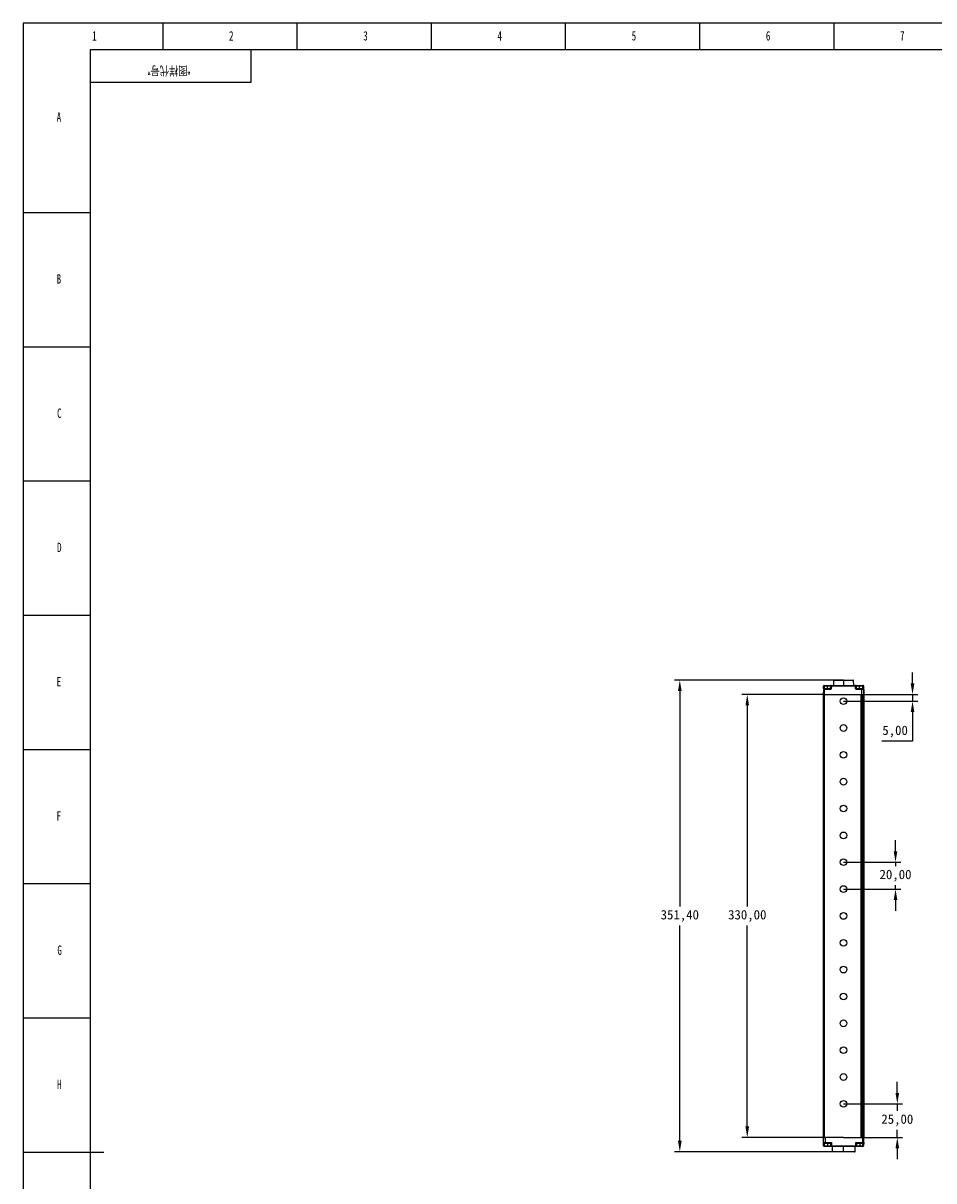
# Model space of a CAD drawing. Header units: millimetres. Extents: x 0 to 1189, y 0 to 841.
# Tile 8 of 12: x 0 to 339, y 410 to 841. Entities that reach past the tile are written whole.
import ezdxf

# ---------------------------------------------------------------- set-up
doc = ezdxf.new("R2010")
doc.units = ezdxf.units.MM
doc.header["$PDSIZE"] = -1
for name, color, linetype in [('10', 7, 'Continuous'), ('5', 7, 'Continuous'), ('SLD-0', 7, 'Continuous')]:
    doc.layers.add(name, color=color, linetype=linetype)
doc.styles.add('SLDTEXTSTYLE0', font='TXT', dxfattribs={"width": 0.7, "bigfont": 'bigfont'})
doc.styles.add('SLDTEXTSTYLE5', font='TXT', dxfattribs={"width": 0.7})
doc.dimstyles.new('ISO-25', dxfattribs={"dimtxt": 2.5, "dimasz": 2.5, "dimexe": 1.25, "dimexo": 0.625, "dimtad": 1, "dimtxsty": 'Standard', "dimcen": 2.5, "dimadec": 0, "dimazin": 0, "dimtfac": 1, "dimtmove": 0, "dimatfit": 3, "dimfxl": 1, "dimarcsym": 0})

# ---------------------------------------------------------------- blocks, each defined once
blk = doc.blocks.new('*D1')
at = {"color": 0, "lineweight": -2, "transparency": 16777216}
for p, q in [((305.65, 596.33), (242.65, 596.33)), ((244.65, 592.25), (244.65, 512.04)), ((244.65, 424.71), (244.65, 504.91)), ((305.68, 420.63), (242.65, 420.63))]:
    blk.add_line(p, q, dxfattribs=at)
at = {"color": 0, "transparency": 16777216}
for points in [[(243.97, 592.25), (245.33, 592.25), (244.65, 596.33)], [(243.97, 424.71), (245.33, 424.71), (244.65, 420.63)]]:
    blk.add_solid(points, dxfattribs=at)
at = {"layer": 'Defpoints', "color": 0, "transparency": 16777216}
for p in [(305.65, 596.33), (244.65, 420.63), (305.68, 420.63)]:
    blk.add_point(p, dxfattribs=at)
at = {"color": 0, "transparency": 16777216, "insert": (244.65, 508.48), "char_height": 3.5, "attachment_point": 5}
blk.add_mtext('351,40', dxfattribs=at)
blk = doc.blocks.new('*D2')
at = {"color": 0, "lineweight": -2, "transparency": 16777216}
for p, q in [((298.12, 590.98), (267.78, 590.98)), ((269.78, 586.9), (269.78, 512.04)), ((269.78, 430.06), (269.78, 504.91)), ((298.12, 425.98), (267.78, 425.98))]:
    blk.add_line(p, q, dxfattribs=at)
at = {"color": 0, "transparency": 16777216}
for points in [[(269.1, 586.9), (270.46, 586.9), (269.78, 590.98)], [(269.1, 430.06), (270.46, 430.06), (269.78, 425.98)]]:
    blk.add_solid(points, dxfattribs=at)
at = {"layer": 'Defpoints', "color": 0, "transparency": 16777216}
for p in [(298.12, 590.98), (269.78, 425.98), (298.12, 425.98)]:
    blk.add_point(p, dxfattribs=at)
at = {"color": 0, "transparency": 16777216, "insert": (269.78, 508.48), "char_height": 3.5, "attachment_point": 5}
blk.add_mtext('330,00', dxfattribs=at)
blk = doc.blocks.new('*D5')
at = {"color": 0, "lineweight": -2, "transparency": 16777216}
for p, q in [((331.35, 595.06), (331.35, 599.14)), ((305.65, 590.98), (333.35, 590.98)), ((331.35, 590.98), (331.35, 588.48)), ((305.65, 588.48), (333.35, 588.48)), ((331.35, 584.4), (331.35, 573.6)), ((331.35, 573.6), (319.9, 573.6))]:
    blk.add_line(p, q, dxfattribs=at)
at = {"color": 0, "transparency": 16777216}
for points in [[(330.67, 595.06), (332.03, 595.06), (331.35, 590.98)], [(330.67, 584.4), (332.03, 584.4), (331.35, 588.48)]]:
    blk.add_solid(points, dxfattribs=at)
at = {"layer": 'Defpoints', "color": 0, "transparency": 16777216}
for p in [(305.65, 590.98), (331.35, 590.98), (305.65, 588.48)]:
    blk.add_point(p, dxfattribs=at)
at = {"color": 0, "transparency": 16777216, "insert": (324.86, 577.17), "char_height": 3.5, "attachment_point": 5}
blk.add_mtext('5,00', dxfattribs=at)
blk = doc.blocks.new('*U6')
blk.add_circle((0, 0), 1.25)
blk = doc.blocks.new('*U7')
at = {"color": 0, "linetype": 'ByBlock', "lineweight": -2, "transparency": 16777216}
for p in [(0, 0), (0, -10), (0, -20), (0, -30), (0, -40), (0, -50), (0, -60), (0, -70), (0, -80), (0, -90), (0, -100), (0, -110), (0, -120), (0, -130), (0, -140), (0, -150)]:
    blk.add_blockref('*U6', p, dxfattribs=at)
blk = doc.blocks.new('*D8')
at = {"color": 0, "lineweight": -2, "transparency": 16777216}
for p, q in [((325.68, 442.56), (325.68, 446.64)), ((305.65, 438.48), (327.68, 438.48)), ((325.68, 438.48), (325.68, 435.92)), ((325.68, 425.98), (325.68, 428.79)), ((305.65, 425.98), (327.68, 425.98)), ((325.68, 421.9), (325.68, 417.82))]:
    blk.add_line(p, q, dxfattribs=at)
at = {"color": 0, "transparency": 16777216}
for points in [[(325, 442.56), (326.36, 442.56), (325.68, 438.48)], [(325, 421.9), (326.36, 421.9), (325.68, 425.98)]]:
    blk.add_solid(points, dxfattribs=at)
at = {"layer": 'Defpoints', "color": 0, "transparency": 16777216}
for p in [(305.65, 438.48), (305.65, 425.98), (325.68, 425.98)]:
    blk.add_point(p, dxfattribs=at)
at = {"color": 0, "transparency": 16777216, "insert": (325.68, 432.35), "char_height": 3.5, "attachment_point": 5}
blk.add_mtext('25,00', dxfattribs=at)
blk = doc.blocks.new('*D9')
at = {"color": 0, "lineweight": -2, "transparency": 16777216}
for p, q in [((325.02, 532.56), (325.02, 536.64)), ((305.65, 528.48), (327.02, 528.48)), ((325.02, 528.48), (325.02, 527.04)), ((305.65, 518.48), (327.02, 518.48)), ((325.02, 518.48), (325.02, 519.91)), ((325.02, 514.4), (325.02, 510.32))]:
    blk.add_line(p, q, dxfattribs=at)
at = {"color": 0, "transparency": 16777216}
for points in [[(324.34, 532.56), (325.7, 532.56), (325.02, 528.48)], [(324.34, 514.4), (325.7, 514.4), (325.02, 518.48)]]:
    blk.add_solid(points, dxfattribs=at)
at = {"layer": 'Defpoints', "color": 0, "transparency": 16777216}
for p in [(305.65, 528.48), (305.65, 518.48), (325.02, 518.48)]:
    blk.add_point(p, dxfattribs=at)
at = {"color": 0, "transparency": 16777216, "insert": (325.02, 523.48), "char_height": 3.5, "attachment_point": 5}
blk.add_mtext('20,00', dxfattribs=at)

msp = doc.modelspace()

# ---------------------------------------------------------------- linework, layer by layer
at = {"color": 7, "linetype": 'Continuous', "lineweight": 25}
for p, q in [((301.9672, 596.179), (301.9349, 594.3264)), ((302.1172, 596.3264), (305.6537, 596.3264)), ((305.6524, 596.179), (305.6522, 594.3264)), ((305.6537, 596.3264), (309.2526, 596.3264)), ((309.4349, 594.3264), (309.4025, 596.179)), ((298.1551, 592.8307), (298.1228, 590.9764)), ((298.1228, 590.9764), (298.4697, 590.9764)), ((298.1228, 590.9764), (298.1228, 425.9764)), ((298.47, 592.8307), (298.1551, 592.8307)), ((298.185, 593.2238), (298.2, 594.0807)), ((298.4051, 593.0764), (298.4722, 593.0764)), ((298.4478, 594.0807), (298.4327, 593.2238)), ((298.4327, 593.2238), (299.6435, 593.2238)), ((299.6436, 594.0807), (298.4478, 594.0807)), ((298.45, 594.3264), (299.6458, 594.3264)), ((298.47, 592.8307), (298.4697, 590.9764)), ((298.4697, 590.9764), (312.3692, 590.9764)), ((298.4697, 590.9764), (298.4697, 425.9764)), ((298.4697, 590.9764), (312.2656, 590.9764)), ((300.7007, 592.8307), (298.47, 592.8307)), ((298.4722, 593.0764), (300.7029, 593.0764)), ((299.6435, 593.2238), (299.6436, 594.0807)), ((299.6458, 594.3264), (301.1179, 594.3264)), ((300.8529, 593.2238), (300.868, 594.0807)), ((301.1157, 594.0807), (301.1007, 593.2238)), ((310.1241, 594.0807), (301.1157, 594.0807)), ((301.1179, 594.3264), (310.1262, 594.3264)), ((310.1389, 593.2238), (310.1241, 594.0807)), ((310.1262, 594.3264), (310.1367, 594.3264)), ((310.1367, 594.3264), (311.6453, 594.3264)), ((310.3762, 594.0807), (310.391, 593.2238)), ((310.3866, 594.0807), (310.3762, 594.0807)), ((310.4016, 593.2238), (310.3866, 594.0807)), ((311.6432, 594.0807), (310.3866, 594.0807)), ((310.391, 593.2238), (310.4016, 593.2238)), ((310.4016, 593.2238), (311.643, 593.2238)), ((312.356, 592.8307), (310.5387, 592.8307)), ((310.5409, 593.0764), (312.2547, 593.0764)), ((311.643, 593.2238), (311.6432, 594.0807)), ((311.643, 593.2238), (312.8538, 593.2238)), ((312.839, 594.0807), (311.6432, 594.0807)), ((311.6453, 594.3264), (312.8411, 594.3264)), ((312.2547, 593.0764), (312.8444, 593.0764)), ((312.2656, 425.9764), (312.2656, 590.9764)), ((312.356, 592.8307), (312.3692, 590.9764)), ((313.0934, 592.8307), (312.356, 592.8307)), ((312.3692, 590.9764), (313.1257, 590.9764)), ((312.443, 590.9764), (312.443, 425.9764)), ((312.443, 590.9764), (313.0518, 590.9764)), ((312.8538, 593.2238), (312.839, 594.0807)), ((312.8411, 594.3264), (312.9198, 594.3264)), ((312.8444, 593.0764), (312.8593, 593.0764)), ((313.0518, 425.9764), (313.0518, 590.9764)), ((313.0911, 594.0807), (313.1059, 593.2238)), ((313.1697, 594.0807), (313.0911, 594.0807)), ((313.0934, 592.8307), (313.1257, 590.9764)), ((313.1093, 592.8307), (313.0934, 592.8307)), ((313.1257, 590.9764), (313.2435, 590.9764)), ((313.1266, 590.9764), (313.1266, 425.9764)), ((313.1266, 590.9764), (313.1353, 590.9764)), ((313.1353, 590.9764), (313.1353, 425.9764)), ((313.1366, 590.9764), (313.1366, 425.9764)), ((313.1366, 590.9764), (313.1449, 590.9764)), ((313.1449, 590.9764), (313.1449, 425.9764)), ((313.1462, 590.9764), (313.1462, 425.9764)), ((313.1462, 590.9764), (313.1538, 590.9764)), ((313.1538, 590.9764), (313.1538, 425.9764)), ((313.1848, 593.2238), (313.1697, 594.0807)), ((313.211, 592.8307), (313.1952, 592.8307)), ((313.211, 592.8307), (313.2435, 590.9764)), ((313.2154, 590.9764), (313.2154, 425.9764)), ((313.2154, 590.9764), (313.223, 590.9764)), ((313.223, 590.9764), (313.223, 425.9764)), ((313.2243, 590.9764), (313.2243, 425.9764)), ((313.2243, 590.9764), (313.2326, 590.9764)), ((313.2326, 590.9764), (313.2326, 425.9764)), ((313.2339, 590.9764), (313.2339, 425.9764)), ((313.2339, 590.9764), (313.2426, 590.9764)), ((313.2426, 425.9764), (313.2426, 590.9764)), ((298.1228, 425.9764), (298.4697, 425.9764)), ((298.2172, 424.122), (298.1849, 425.9764)), ((298.2172, 424.122), (298.9483, 424.122)), ((298.2391, 422.872), (298.2172, 424.122)), ((299.0518, 423.8764), (298.4672, 423.8764)), ((298.4697, 425.9764), (298.8757, 425.9764)), ((298.4741, 423.729), (298.4741, 423.8764)), ((299.6849, 423.729), (298.4741, 423.729)), ((298.4741, 423.729), (298.489, 422.872)), ((298.489, 422.872), (299.6849, 422.872)), ((298.489, 422.872), (298.489, 422.6264)), ((299.6849, 422.6264), (298.489, 422.6264)), ((298.9349, 425.9764), (298.8757, 425.9764)), ((305.6522, 425.9764), (298.9349, 425.9764)), ((298.9483, 424.122), (298.9349, 425.9764)), ((298.9483, 424.122), (301.1587, 424.122)), ((300.7657, 423.8764), (299.0518, 423.8764)), ((299.6849, 423.729), (299.6849, 423.8764)), ((299.6849, 423.729), (299.6849, 422.872)), ((300.9156, 423.729), (299.6849, 423.729)), ((299.6849, 422.872), (300.9306, 422.872)), ((299.6849, 422.872), (299.6849, 422.6264)), ((301.1806, 422.6264), (299.6849, 422.6264)), ((300.9306, 422.872), (300.9156, 423.729)), ((301.1587, 424.122), (301.1806, 422.872)), ((301.1806, 422.872), (310.1892, 422.872)), ((301.1806, 422.872), (301.1806, 422.6264)), ((310.1892, 422.6264), (301.1806, 422.6264)), ((301.3999, 422.6264), (301.4322, 420.7738)), ((305.6522, 425.9764), (312.2656, 425.9764)), ((305.6849, 420.7738), (305.6849, 422.6264)), ((309.9375, 420.7738), (309.9699, 422.6264)), ((310.1892, 422.872), (310.211, 424.122)), ((310.1892, 422.872), (310.1892, 422.6264)), ((311.6849, 422.6264), (310.1892, 422.6264)), ((310.211, 424.122), (312.8349, 424.122)), ((310.4541, 423.729), (310.4392, 422.872)), ((310.4392, 422.872), (311.6849, 422.872)), ((311.6849, 423.729), (310.4541, 423.729)), ((312.8349, 423.8764), (310.604, 423.8764)), ((311.6849, 423.729), (311.6849, 423.8764)), ((311.6849, 423.729), (311.6849, 422.872)), ((312.8957, 423.729), (311.6849, 423.729)), ((311.6849, 422.872), (311.6849, 422.6264)), ((311.6849, 422.872), (312.8807, 422.872)), ((312.8807, 422.6264), (311.6849, 422.6264)), ((312.4276, 425.9764), (312.2656, 425.9764)), ((312.8349, 425.9764), (312.4276, 425.9764)), ((313.1849, 425.9764), (312.8349, 425.9764)), ((312.8349, 424.122), (312.8349, 425.9764)), ((312.8349, 424.122), (313.1525, 424.122)), ((312.8349, 424.122), (312.8349, 423.8764)), ((312.9025, 423.8764), (312.8349, 423.8764)), ((312.8807, 422.872), (312.8957, 423.729)), ((312.8807, 422.872), (312.8807, 422.6264)), ((312.8957, 423.729), (312.8957, 423.8764)), ((313.1525, 424.122), (313.1307, 422.872)), ((313.1525, 424.122), (313.1849, 425.9764)), ((313.1849, 425.9764), (313.2154, 425.9764)), ((313.2154, 425.9764), (313.223, 425.9764)), ((313.223, 425.9764), (313.2243, 425.9764)), ((313.2243, 425.9764), (313.2326, 425.9764)), ((313.2326, 425.9764), (313.2339, 425.9764)), ((313.2339, 425.9764), (313.2426, 425.9764)), ((305.6849, 420.6264), (301.5822, 420.6264)), ((305.6849, 420.7738), (305.6849, 420.6264)), ((309.7876, 420.6264), (305.6849, 420.6264))]:
    msp.add_line(p, q, dxfattribs=at)
at = {"color": 8, "linetype": 'Continuous', "lineweight": 25}
for p, q in [((305.6524, 596.179), (301.9672, 596.179)), ((309.4025, 596.179), (305.6524, 596.179)), ((299.6435, 593.2238), (300.8529, 593.2238)), ((300.868, 594.0807), (299.6436, 594.0807)), ((301.4322, 420.7738), (305.6849, 420.7738)), ((305.6849, 420.7738), (309.9375, 420.7738))]:
    msp.add_line(p, q, dxfattribs=at)
at = {"color": 7, "linetype": 'Continuous', "lineweight": 25}
for centre, radius, start, end in [((302.1172, 596.1764), 0.15, 90, 179), ((309.8501, 596.2154), 4.1978, 178.485319, 180.497113), ((309.2526, 596.1764), 0.15, 1, 90), ((298.4051, 592.8264), 0.25, 90.001065, 179.001116), ((298.3088, 589.7258), 3.5002, 87.971639, 92.028361), ((298.45, 594.0764), 0.25, 90.001065, 179.001116), ((298.3239, 590.5828), 3.5002, 87.971639, 92.028361), ((305.4439, 594.1414), 6.9964, 178.485319, 180.497113), ((305.4661, 592.8914), 6.9964, 178.485319, 180.497113), ((295.4458, 593.1873), 4.1978, 358.485319, 0.497113), ((306.6397, 594.1414), 6.9964, 178.485319, 180.497113), ((307.6968, 592.8914), 6.9964, 178.485319, 180.497113), ((300.9768, 589.7258), 3.5002, 87.971639, 92.028361), ((301.1179, 594.0764), 0.25, 90.001065, 179.001116), ((300.9919, 590.5828), 3.5002, 87.971639, 92.028361), ((308.1118, 594.1414), 6.9964, 178.485319, 180.497113), ((317.1202, 594.1414), 6.9964, 178.485319, 180.497113), ((310.2501, 590.4149), 3.668, 88.030373, 91.969627), ((310.1262, 594.0764), 0.25, 0.998884, 89.998935), ((310.1367, 594.0764), 0.25, 0.998884, 89.998935), ((310.265, 589.558), 3.668, 88.030373, 91.969627), ((310.5516, 593.2264), 0.15, 180.998884, 269.998935), ((317.5348, 592.8914), 6.9964, 178.485319, 180.497113), ((307.4454, 593.1873), 4.1978, 358.485319, 0.497113), ((318.6393, 594.1414), 6.9964, 178.485319, 180.497113), ((319.8351, 594.1414), 6.9964, 178.485319, 180.497113), ((312.965, 590.4149), 3.668, 88.030373, 91.969627), ((312.8411, 594.0764), 0.25, 0.998884, 89.998935), ((312.9799, 589.558), 3.668, 88.030373, 91.969627), ((312.8593, 592.8264), 0.25, 0.998884, 89.998935), ((312.9198, 594.0764), 0.25, 0.998884, 89.998935), ((298.364, 426.4539), 3.5841, 268.001617, 271.998383), ((298.489, 422.8764), 0.25, 181, 270), ((296.333, 423.7654), 2.1371, 359.024201, 2.975799), ((300.7657, 423.7264), 0.15, 1.012686, 89.995887), ((300.7657, 423.7264), 0.15, 1, 90), ((301.0556, 426.4539), 3.5841, 268.001617, 271.998383), ((301.1806, 422.8764), 0.25, 181, 270), ((310.3142, 426.4539), 3.5841, 268.001617, 271.998383), ((310.1892, 422.8764), 0.25, 270, 359), ((310.6041, 423.7264), 0.15, 90.004113, 178.987314), ((310.6041, 423.7264), 0.15, 90, 179), ((313.0057, 426.4539), 3.5841, 268.001617, 271.998383), ((312.8807, 422.8764), 0.25, 270, 359), ((315.0367, 423.7654), 2.1371, 177.024201, 180.975799), ((312.9025, 424.1264), 0.25, 270, 359), ((301.5822, 420.7764), 0.15, 181, 270), ((309.7876, 420.7764), 0.15, 270, 359)]:
    msp.add_arc(centre, radius, start, end, dxfattribs=at)
for points, knots in [([(298.1889, 593.2245), (298.1886, 593.197), (298.1879, 593.1445), (298.1896, 593.0791), (298.1953, 593.0439), (298.2028, 593.03), (298.208, 593.0281), (298.2099, 593.0274)], [0, 0, 0, 0, 0.29653955, 0.56720312, 0.81401887, 0.93171486, 1, 1, 1, 1]), ([(298.4327, 593.2238), (298.4322, 593.2118), (298.4311, 593.1886), (298.4296, 593.1567), (298.4282, 593.1299), (298.4268, 593.1028), (298.4253, 593.0808), (298.4248, 593.0778), (298.4246, 593.0764)], [0, 0, 0, 0, 0.15422199, 0.30015592, 0.4377981, 0.56714559, 0.79999033, 1, 1, 1, 1]), ([(301.1007, 593.2238), (301.0928, 593.1678), (301.0764, 593.0514), (300.9681, 592.92), (300.8347, 592.8436), (300.7442, 592.8349), (300.7007, 592.8307)], [0, 0, 0, 0, 0.27050053, 0.56239653, 0.78953113, 1, 1, 1, 1]), ([(300.7029, 593.0764), (300.7184, 593.0778), (300.752, 593.0808), (300.7913, 593.1028), (300.8192, 593.1299), (300.837, 593.1567), (300.8498, 593.1886), (300.8518, 593.2118), (300.8529, 593.2238)], [0, 0, 0, 0, 0.20000967, 0.43285441, 0.5622019, 0.69984408, 0.84577801, 1, 1, 1, 1]), ([(310.5387, 592.8307), (310.4827, 592.8376), (310.366, 592.852), (310.2328, 592.9579), (310.154, 593.0899), (310.1438, 593.1803), (310.1389, 593.2238)], [0, 0, 0, 0, 0.27046334, 0.562348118, 0.789500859, 1, 1, 1, 1]), ([(310.391, 593.2238), (310.392, 593.2118), (310.3941, 593.1886), (310.4068, 593.1567), (310.4246, 593.1299), (310.4525, 593.1028), (310.4917, 593.0808), (310.5254, 593.0778), (310.5409, 593.0764)], [0, 0, 0, 0, 0.15422199, 0.30015592, 0.4377981, 0.56714559, 0.79999033, 1, 1, 1, 1]), ([(312.356, 592.8307), (312.3551, 592.8536), (312.3532, 592.9015), (312.3399, 592.9685), (312.3179, 593.0273), (312.2884, 593.0685), (312.2657, 593.0738), (312.2547, 593.0764)], [0, 0, 0, 0, 0.17022387, 0.35560853, 0.55105565, 0.78235362, 1, 1, 1, 1]), ([(313.0934, 592.8307), (313.0912, 592.8536), (313.0865, 592.9015), (313.0537, 592.9685), (312.9998, 593.0273), (312.9271, 593.0685), (312.8714, 593.0738), (312.8444, 593.0764)], [0, 0, 0, 0, 0.17022387, 0.35560853, 0.55105565, 0.78235362, 1, 1, 1, 1]), ([(312.8593, 593.0764), (312.8594, 593.0778), (312.8595, 593.0808), (312.8587, 593.1028), (312.8577, 593.1299), (312.8567, 593.1567), (312.8554, 593.1886), (312.8543, 593.2118), (312.8538, 593.2238)], [0, 0, 0, 0, 0.20000967, 0.43285441, 0.5622019, 0.69984408, 0.84577801, 1, 1, 1, 1]), ([(313.1059, 593.2238), (313.1068, 593.1678), (313.1087, 593.0514), (313.1101, 592.92), (313.1102, 592.8436), (313.1096, 592.8349), (313.1093, 592.8307)], [0, 0, 0, 0, 0.27050053, 0.56239653, 0.78953113, 1, 1, 1, 1]), ([(313.1496, 593.0192), (313.1518, 593.0196), (313.1622, 593.0218), (313.1704, 593.0544), (313.1786, 593.1221), (313.1801, 593.1884), (313.1809, 593.2245)], [0, 0, 0, 0, 0.06717912, 0.32402498, 0.63236776, 1, 1, 1, 1]), ([(313.1952, 592.8307), (313.1945, 592.8376), (313.1933, 592.852), (313.1903, 592.9579), (313.1873, 593.0899), (313.1856, 593.1803), (313.1848, 593.2238)], [0, 0, 0, 0, 0.27046334, 0.56234812, 0.78950086, 1, 1, 1, 1]), ([(298.2172, 424.122), (298.2195, 424.0991), (298.2242, 424.0513), (298.2572, 423.9843), (298.3112, 423.9254), (298.3842, 423.8842), (298.4401, 423.8789), (298.4672, 423.8764)], [0, 0, 0, 0, 0.17022387, 0.35560853, 0.55105565, 0.78235362, 1, 1, 1, 1]), ([(298.4698, 423.729), (298.4541, 423.7306), (298.4212, 423.7339), (298.3743, 423.7575), (298.33, 423.7946), (298.2752, 423.8662), (298.2292, 423.9778), (298.2213, 424.0735), (298.2172, 424.122)], [0, 0, 0, 0, 0.08249989, 0.17311897, 0.28065284, 0.40868675, 0.70014416, 1, 1, 1, 1]), ([(298.4741, 423.729), (298.4733, 423.729), (298.4718, 423.729), (298.4704, 423.729), (298.4698, 423.729)], [0, 0, 0, 0, 0.560001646, 1, 1, 1, 1]), ([(298.9483, 424.122), (298.9492, 424.0991), (298.9512, 424.0513), (298.9648, 423.9843), (298.9872, 423.9254), (299.0174, 423.8842), (299.0406, 423.8789), (299.0518, 423.8764)], [0, 0, 0, 0, 0.17022387, 0.35560853, 0.55105565, 0.78235362, 1, 1, 1, 1]), ([(300.7657, 423.8764), (300.7676, 423.8773), (300.7714, 423.8791), (300.7955, 423.8937), (300.833, 423.9167), (300.9048, 423.9615), (301.0159, 424.0313), (301.1107, 424.0915), (301.1587, 424.122)], [0, 0, 0, 0, 0.08249989, 0.17311897, 0.28065284, 0.40868675, 0.70014416, 1, 1, 1, 1]), ([(300.9157, 423.729), (300.9157, 423.729), (300.9156, 423.729), (300.9156, 423.729), (300.9156, 423.729)], [0, 0, 0, 0, 0.55999835, 1, 1, 1, 1]), ([(301.1587, 424.122), (301.129, 424.0735), (301.0704, 423.9778), (301.0017, 423.8663), (300.9572, 423.7946), (300.9341, 423.7575), (300.9192, 423.7339), (300.9168, 423.7306), (300.9157, 423.729)], [0, 0, 0, 0, 0.29985563, 0.59131286, 0.71931841, 0.82688043, 0.91749004, 1, 1, 1, 1]), ([(310.4541, 423.729), (310.453, 423.7306), (310.4506, 423.7339), (310.4356, 423.7575), (310.4125, 423.7946), (310.368, 423.8662), (310.2994, 423.9778), (310.2407, 424.0735), (310.211, 424.122)], [0, 0, 0, 0, 0.08249989, 0.17311897, 0.28065284, 0.40868675, 0.70014416, 1, 1, 1, 1]), ([(310.211, 424.122), (310.2591, 424.0915), (310.3538, 424.0313), (310.465, 423.9615), (310.5368, 423.9167), (310.5742, 423.8937), (310.5983, 423.8791), (310.6022, 423.8773), (310.604, 423.8764)], [0, 0, 0, 0, 0.29985563, 0.59131286, 0.71931841, 0.82688043, 0.91749004, 1, 1, 1, 1]), ([(310.4541, 423.729), (310.4541, 423.729), (310.4541, 423.729), (310.4541, 423.729), (310.4541, 423.729)], [0, 0, 0, 0, 0.56000165, 1, 1, 1, 1]), ([(312.9, 423.729), (312.8992, 423.729), (312.8977, 423.729), (312.8963, 423.729), (312.8957, 423.729)], [0, 0, 0, 0, 0.55999835, 1, 1, 1, 1]), ([(313.1525, 424.122), (313.1485, 424.0735), (313.1406, 423.9778), (313.0945, 423.8663), (313.0397, 423.7946), (312.9954, 423.7575), (312.9486, 423.7339), (312.9157, 423.7306), (312.9, 423.729)], [0, 0, 0, 0, 0.29985563, 0.59131286, 0.71931841, 0.82688043, 0.91749004, 1, 1, 1, 1])]:
    msp.add_open_spline(points, degree=3, knots=knots, dxfattribs=at)
at = {"layer": '5', "color": 7}
for p, q in [((1189, 841), (0, 841)), ((0, 841), (0, 0))]:
    msp.add_line(p, q, dxfattribs=at)
at = {"layer": '5'}
for p, q in [((52, 841), (52, 831.0501)), ((102, 841), (102, 831.0501)), ((152, 841), (152, 831.0501)), ((202, 841), (202, 831.0501)), ((252, 841), (252, 831.0501)), ((302, 841), (302, 831.0501)), ((0, 770.5), (25, 770.5)), ((0, 720.5), (25, 720.5)), ((0, 670.5), (25, 670.5)), ((0, 620.5), (25, 620.5)), ((0, 570.5), (25, 570.5)), ((0, 520.5), (25, 520.5)), ((0, 470.5), (25, 470.5))]:
    msp.add_line(p, q, dxfattribs=at)
at = {"layer": '5', "color": 7, "lineweight": 25}
for p, q in [((1179, 831.0501), (25, 831.0501)), ((25, 831.0501), (25, 10)), ((85, 819), (85, 831)), ((25, 819), (85, 819))]:
    msp.add_line(p, q, dxfattribs=at)
at = {"layer": '5', "lineweight": 25}
msp.add_line((0, 420.5), (30, 420.5), dxfattribs=at)

# ---------------------------------------------------------------- block references
msp.add_blockref('*U7', (305.6522, 588.4764))

# ---------------------------------------------------------------- texts
at = {"layer": '10', "char_height": 3.5, "attachment_point": 2, "style": 'SLDTEXTSTYLE5'}
for s, insert in [('1', (26.5444, 838.0352)), ('2', (77.5444, 838.0352)), ('3', (127.5444, 838.0352)), ('4', (177.5444, 838.0352)), ('5', (227.5444, 838.0352)), ('6', (277.5469, 838.0352)), ('7', (327.5469, 838.0352)), ('A', (13.3203, 807.7852)), ('B', (13.3203, 747.4765)), ('C', (13.4819, 697.4765)), ('D', (13.4844, 647.4765)), ('E', (13.3179, 597.4765)), ('F', (13.279, 547.4765)), ('G', (13.5938, 497.4765)), ('H', (13.4844, 447.4765))]:
    msp.add_mtext(s, dxfattribs=dict(at, insert=insert))
at = {"layer": 'SLD-0', "insert": (54.3355, 821.7376), "char_height": 3.5, "attachment_point": 2, "rotation": 180, "style": 'SLDTEXTSTYLE0'}
msp.add_mtext('“图样代号”', dxfattribs=at)

# ---------------------------------------------------------------- dimensions: what is measured, and where the dimension line sits
for base, p1, p2, picture, middle in [((244.6509, 420.6264), (305.6537, 596.3264), (305.6849, 420.6264), '*D1', (244.6509, 508.4764)), ((331.3455, 590.9764), (305.6522, 588.4764), (305.6522, 590.9764), '*D5', (324.8632, 573.601)), ((269.7801, 425.9764), (298.1228, 590.9764), (298.1228, 425.9764), '*D2', (269.7801, 508.4764)), ((325.6792, 425.9764), (305.6522, 438.4764), (305.6522, 425.9764), '*D8', (325.6792, 432.3547))]:
    dim = msp.add_linear_dim(base=base, p1=p1, p2=p2, angle=90, dimstyle='ISO-25', override={"dimtxt": 3.5, "dimasz": 4.08, "dimexe": 2, "dimexo": 0, "dimgap": 1.524, "dimtih": 1, "dimtoh": 1, "dimlfac": 2, "dimzin": 0, "dimadec": 2, "dimtzin": 0})
    dim.commit()
    dim.dimension.update_dxf_attribs({"geometry": picture, "text_midpoint": middle, "dimtype": 160})
dim = msp.add_linear_dim(base=(325.0167, 518.4764), p1=(305.6522, 528.4764), p2=(305.6522, 518.4764), angle=90, dimstyle='ISO-25', override={"dimtxt": 3.5, "dimasz": 4.08, "dimexe": 2, "dimexo": 0, "dimgap": 1.524, "dimtih": 1, "dimtoh": 1, "dimlfac": 2, "dimzin": 0, "dimadec": 2, "dimtzin": 0})
dim.commit()
dim.dimension.update_dxf_attribs({"geometry": '*D9', "text_midpoint": (325.0167, 523.4764)})

doc.saveas('drawing.dxf')
